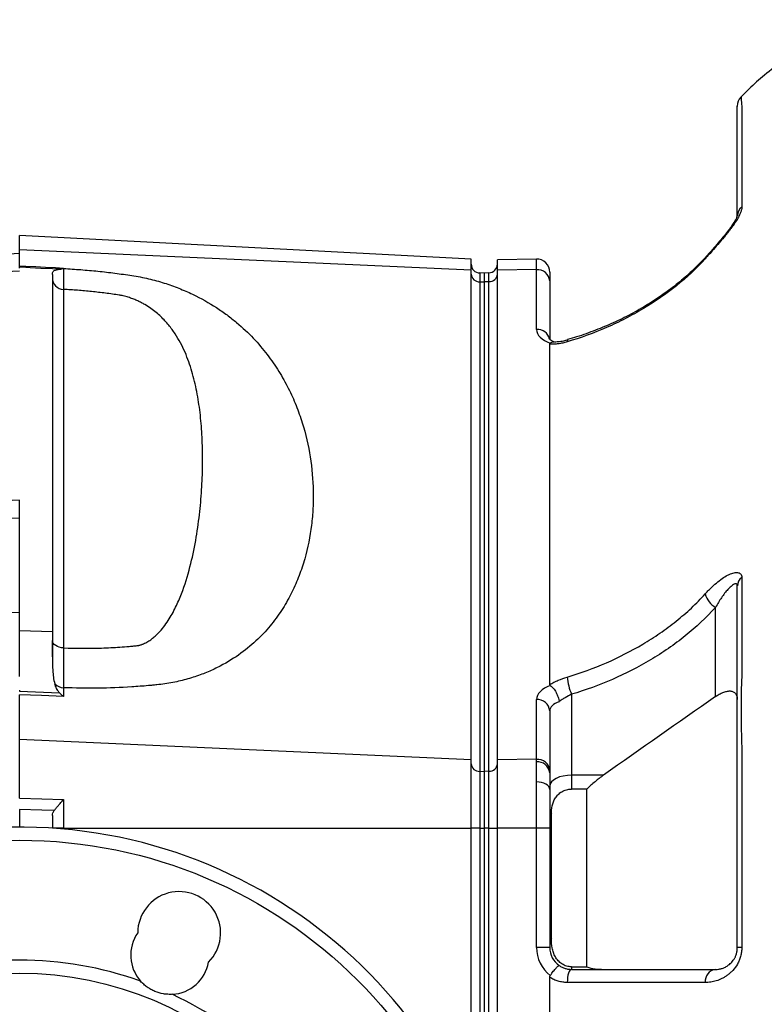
# Model space of a CAD drawing. Header units: millimetres. Extents: x 646 to 9630, y 5452 to 8430.
# Tile 7 of 12: x 1507 to 2360, y 7300 to 8429. Entities that reach past the tile are written whole.
import ezdxf

# ---------------------------------------------------------------- set-up
doc = ezdxf.new("R2010")
doc.units = ezdxf.units.MM
doc.header["$LTSCALE"] = 5

msp = doc.modelspace()

# ---------------------------------------------------------------- linework, layer by layer
at = {"color": 7, "linetype": 'Continuous', "lineweight": 25}
for p, q in [((2334.4, 8329.1), (2334.4, 8214)), ((2024.3, 8154.4), (1506.8, 8181.5)), ((1506.8, 8165.7), (1506.8, 8181.5)), ((1506.8, 8161), (1506.8, 8165.7)), ((1506.8, 8165.7), (2024.3, 8142.2)), ((1506.8, 8161), (1119.3, 8140.7)), ((1506.8, 8144.3), (1506.8, 8161)), ((2024.3, 8142.2), (2024.3, 8154.4)), ((2099.1, 8154.7), (2054.3, 8153.9)), ((2054.3, 8141.8), (2054.3, 8153.9)), ((1557.1, 8144.3), (1557.1, 8143.8)), ((2024.3, 7580.8), (2024.3, 8142.2)), ((2099.1, 8142.5), (2054.3, 8141.8)), ((2054.3, 7580.3), (2054.3, 8141.8)), ((2099.1, 8073.9), (2099.1, 8142.5)), ((2039.3, 8138.6), (2034.2, 8138.7)), ((2044.7, 8138.8), (2039.3, 8138.6)), ((2039.3, 8138.6), (2039.3, 8128.6)), ((2114.3, 8139.7), (2114.3, 8129.5)), ((2034.2, 8128.6), (2034.2, 7567.2)), ((2034.2, 8128.6), (2039.3, 8128.6)), ((2044.7, 8128.7), (2039.3, 8128.6)), ((2039.3, 8128.6), (2039.3, 7567.1)), ((2044.7, 7567.3), (2044.7, 8128.7)), ((2114.3, 8129.5), (2114.3, 8062.8)), ((2114.3, 7666.8), (2114.3, 8057.1)), ((2135, 8061.8), (2135, 8061.8)), ((2135, 8061.8), (2135, 8061.8)), ((1506.8, 7878.3), (1119.3, 7858)), ((1506.8, 7857.7), (1506.8, 7878.3)), ((1506.8, 7857.7), (1119.3, 7843.4)), ((1506.8, 7749.4), (1506.8, 7857.7)), ((2334.4, 7789.6), (2334.4, 7674.5)), ((1506.8, 7749.4), (1119.3, 7735)), ((1506.8, 7675.9), (1506.8, 7749.4)), ((2304.3, 7652.9), (2304.3, 7755.1)), ((1544.3, 7727.2), (1506.8, 7728.5)), ((1544.3, 7727.2), (1544.3, 7698.6)), ((1506.8, 7660.4), (1506.8, 7659.3)), ((1506.8, 7659.3), (1552.3, 7657.4)), ((1557.1, 7663.1), (1557.1, 7653)), ((1506.8, 7604.2), (1506.8, 7655.1)), ((2099.1, 7581), (2099.1, 7649.5)), ((2139.3, 7655.5), (2139.3, 7562.8)), ((2114.3, 7636.5), (2114.3, 7568)), ((1506.8, 7604.2), (2024.3, 7580.8)), ((1506.8, 7536.3), (1506.8, 7604.2)), ((2334.4, 7595.3), (2334.4, 7365.1)), ((2024.3, 7502.1), (2024.3, 7580.8)), ((2099.1, 7581), (2054.3, 7580.3)), ((2054.3, 7502.1), (2054.3, 7580.3)), ((2099.1, 7578.1), (2099.1, 7581)), ((2099.1, 7555), (2099.1, 7578.1)), ((2034.2, 7567.2), (2034.2, 7502.1)), ((2034.2, 7567.2), (2039.3, 7567.1)), ((2044.7, 7567.3), (2039.3, 7567.1)), ((2039.3, 7567.1), (2039.3, 7502.1)), ((2044.7, 7502.1), (2044.7, 7567.3)), ((2114.3, 7568), (2114.3, 7565.5)), ((2114.3, 7565.5), (2114.3, 7546.3)), ((2099.1, 7502.1), (2099.1, 7555)), ((2176, 7562.8), (2139.3, 7562.8)), ((2139.3, 7562.8), (2139.3, 7546.8)), ((2114.3, 7546.3), (2114.3, 7502.1)), ((2157, 7546.8), (2139.3, 7546.8)), ((2157, 7343), (2157, 7546.8)), ((1557.1, 7534.9), (1557.1, 7502.1)), ((1506.8, 7523.4), (1506.8, 7503.2)), ((1544.3, 7516.6), (1544.3, 7502.1)), ((2116.3, 7375.2), (2116.3, 7518)), ((1557.1, 7502.1), (1544.3, 7502.1)), ((1557.1, 7502.1), (2024.3, 7502.1)), ((2024.3, 7161.1), (2024.3, 7502.1)), ((2034.2, 7502.1), (2024.3, 7502.1)), ((2034.2, 7502.1), (2039.3, 7502.1)), ((2039.3, 7502.1), (2039.3, 7121.9)), ((2044.7, 7502.1), (2039.3, 7502.1)), ((2044.7, 7502.1), (2054.3, 7502.1)), ((2099.1, 7502.1), (2054.3, 7502.1)), ((2054.3, 7069.7), (2054.3, 7502.1)), ((2099.1, 7365.1), (2099.1, 7502.1)), ((2114.3, 7502.1), (2099.1, 7502.1)), ((2114.3, 7502.1), (2114.3, 7365.1)), ((2114.3, 7365.1), (2099.1, 7365.1)), ((2334.4, 7365.1), (2329.3, 7365.1)), ((2139.3, 7343), (2139.3, 7340.1)), ((2139.3, 7343), (2157, 7343)), ((2114.3, 6550.4), (2114.3, 7330.9))]:
    msp.add_line(p, q, dxfattribs=at)
at = {"color": 8, "linetype": 'Continuous', "lineweight": 25}
for p, q in [((2099.1, 8142.5), (2099.1, 8154.7)), ((2034.2, 8138.7), (2034.2, 8128.6)), ((2044.7, 8128.7), (2044.7, 8138.8)), ((1557.1, 7502.1), (1557.1, 7500.9)), ((2034.2, 7502.1), (2034.2, 7136.5)), ((2044.7, 7105.4), (2044.7, 7502.1))]:
    msp.add_line(p, q, dxfattribs=at)
at = {"color": 8, "linetype": 'Continuous', "lineweight": 25, "flags": 128}
for points in [[(2333.6, 8340.2), (2333.6, 8340.3), (2333.7, 8338), (2334.1, 8333.2), (2334.4, 8329.1), (2334.4, 8329.1), (2334.4, 8329.1)], [(2293.3, 8157.1), (2292.8, 8156.3), (2292.6, 8155)]]:
    msp.add_lwpolyline(points, dxfattribs=at)
at = {"color": 7, "linetype": 'Continuous', "lineweight": 25, "flags": 128}
for points in [[(1506.8, 8146.9), (1513.8, 8146.5), (1525.2, 8146), (1536.6, 8145.4), (1548, 8144.8), (1557.1, 8144.3)], [(1552, 8142.9), (1544.3, 8143.3), (1530.9, 8144), (1518.9, 8144.6), (1513.8, 8144.8), (1506.8, 8145.2)], [(1506.8, 8140.9), (1481.9, 8139.6), (1468.1, 8139), (1457, 8138.4)], [(1557.1, 7708.8), (1554.6, 7709), (1552.2, 7709.5), (1550, 7710.4), (1548.1, 7711.4), (1546.5, 7712.7), (1545.3, 7714.2), (1544.6, 7715.7), (1544.3, 7717.3)], [(1557.1, 7653), (1532, 7654.1), (1506.8, 7655.1)], [(2114.3, 7546.3), (2114.1, 7548), (2113.2, 7549.7), (2111.8, 7551.2), (2109.9, 7552.5), (2107.5, 7553.6), (2104.9, 7554.4), (2102.1, 7554.9), (2099.1, 7555)], [(2139.3, 7562.8), (2134.5, 7562.6), (2129.8, 7561.8), (2125.5, 7560.7), (2121.7, 7559.1), (2118.6, 7557.2), (2116.3, 7555.1), (2114.8, 7552.7), (2114.3, 7550.3)], [(1506.8, 7536.3), (1532.2, 7535.6), (1557.1, 7534.9)], [(1546.3, 7522.2), (1532.2, 7522.6), (1506.8, 7523.4)], [(2139.3, 7340.1), (2138.4, 7339.8), (2137.5, 7338.9), (2136.6, 7337.5), (2135.9, 7335.7), (2135.2, 7333.4), (2134.8, 7330.8), (2134.5, 7328), (2134.4, 7325.1)]]:
    msp.add_lwpolyline(points, dxfattribs=at)
at = {"color": 7, "linetype": 'Continuous', "lineweight": 25}
for radius in [547.5, 395]:
    msp.add_circle((1506.8, 6940.7), radius, dxfattribs=at)
for centre, radius, start, end in [((2344.3, 8330.1), 15, 136.8555, 180.0054), ((2341.7, 8204.1), 12.3, 126.2403, 178.9368), ((2099.3, 8139.7), 15, 0, 91), ((1557.8, 8159.3), 15.5, 263.0103, 267.4034), ((2034.3, 8148.7), 10, 180, 269), ((2044.3, 8148.8), 10, 272, 0), ((2100.2, 8128.4), 14.1, 4.4926, 94.7091), ((1557.7, 8133.2), 13.4, 180.3855, 267.3614), ((2033.7, 8138), 9.38, 184.3111, 272.9111), ((2045, 8138.1), 9.35, 267.9914, 355.7799), ((2341.7, 7779.7), 12.3, 126.2403, 178.9368), ((2317, 7776.9), 25.2, 194.411, 239.8548), ((1557.6, 7677.3), 14.2, 222.5166, 268.2727), ((2200.6, 7681.3), 66.5, 185.2224, 202.844), ((2100.2, 7635.4), 14.1, 4.4926, 94.7091), ((2100.2, 7566.9), 14.1, 4.4926, 94.7091), ((2100.4, 7564.1), 14, 5.7588, 95.5759), ((2033.7, 7576.5), 9.38, 184.3111, 272.9111), ((2045, 7576.6), 9.35, 267.9914, 355.7799), ((2123.6, 7523.8), 9.27, 181.1289, 218.0502), ((1506.8, 6940.7), 562.5, 4.673, 355.327), ((1689.6, 7381.8), 47.5, 315.2907, 179.7093), ((1679.1, 7356.4), 45, 145.2533, 221.577), ((2120.4, 7379.7), 6.01, 182.7932, 227.8229), ((2139.1, 7365.1), 40, 180, 232.9443), ((2139.3, 7365.1), 25, 180, 235.3376), ((1506.8, 6940.7), 410, 70.2502, 109.7498), ((1679.1, 7356.4), 45, 273.423, 349.7467), ((2306.2, 7326.5), 13.7, 97.7033, 186.0393), ((1506.8, 6940.7), 410, 25.2502, 64.7498)]:
    msp.add_arc(centre, radius, start, end, dxfattribs=at)
at = {"color": 8, "linetype": 'Continuous', "lineweight": 25}
for centre, radius, start, end in [((2100.2, 8059.6), 14.4, 12.8164, 94.2711), ((2136.5, 8060.2), 2.13, 134.9687, 195.4011)]:
    msp.add_arc(centre, radius, start, end, dxfattribs=at)
at = {"color": 7, "linetype": 'Continuous', "lineweight": 25}
for centre, major_axis, ratio, start_param, end_param in [((2139.1, 8074.5), (40, 0.8), 0.499848, 3.131519, 4.055572), ((2139.1, 7650.1), (40, 0.8), 0.499848, 2.207467, 3.131519), ((2139.3, 7637.1), (25, 0.8), 0.49961, 2.159663, 3.125486)]:
    msp.add_ellipse(centre, major_axis=major_axis, ratio=ratio, start_param=start_param, end_param=end_param, dxfattribs=at)
for points, knots in [([(2474.3, 8429.2), (2462.4, 8424.7), (2439.5, 8416.3), (2408.9, 8400.1), (2382.8, 8383.3), (2361.1, 8366.5), (2345.1, 8352.3), (2336.5, 8343.4), (2333.5, 8340.3)], [0, 0, 0, 0, 0.227858, 0.43344, 0.617531, 0.78059, 0.92285, 1, 1, 1, 1]), ([(2329.3, 8204.3), (2329.3, 8224.3), (2329.3, 8254.2), (2329.3, 8289.4), (2329.3, 8306.6), (2329.3, 8317), (2329.3, 8323.9), (2329.3, 8328.1), (2329.3, 8330.1), (2329.3, 8329.9), (2329.3, 8329.8)], [0, 0, 0, 0, 0.440252, 0.660379, 0.770442, 0.825581, 0.880579, 0.927466, 0.975592, 1, 1, 1, 1]), ([(2334.4, 8214), (2334.4, 8213.1), (2334.3, 8212.2), (2333.8, 8210.2), (2333.5, 8209.1), (2332.6, 8206.8), (2332.1, 8205.6), (2330.9, 8203.2), (2330.2, 8201.9), (2327.9, 8198.1), (2326.1, 8195.5), (2323.3, 8191.5), (2322.3, 8190.1), (2320.3, 8187.5), (2319.2, 8186.2), (2317.1, 8183.5), (2316.1, 8182.2), (2313.9, 8179.6), (2312.8, 8178.3), (2309.5, 8174.4), (2307.4, 8171.9), (2303.1, 8166.9), (2300.9, 8164.5), (2297.8, 8160.9), (2296.7, 8159.7), (2294.7, 8157.4), (2293.6, 8156.2), (2292.6, 8155)], [0, 0, 0, 0, 0.0625, 0.0625, 0.125, 0.125, 0.1875, 0.1875, 0.25, 0.25, 0.375, 0.375, 0.4375, 0.4375, 0.5, 0.5, 0.5625, 0.5625, 0.625, 0.625, 0.75, 0.75, 0.875, 0.875, 0.9375, 0.9375, 1, 1, 1, 1]), ([(2329.3, 8204.6), (2329.4, 8204.6), (2329.4, 8204.7), (2329, 8203.4), (2327.9, 8200.9), (2325.9, 8197.3), (2323, 8192.9), (2319.1, 8187.5), (2314.3, 8181.5), (2308.7, 8174.7), (2302.5, 8167.5), (2297.3, 8161.5), (2294.2, 8158.2), (2293.3, 8157.2)], [0, 0, 0, 0, 0.029165, 0.083794, 0.147577, 0.219929, 0.305393, 0.403103, 0.514683, 0.641082, 0.781619, 0.93464, 1, 1, 1, 1]), ([(2292.6, 8155), (2282.4, 8143.9), (2271.4, 8133.6), (2247.7, 8114.6), (2235.1, 8105.8), (2215, 8093.8), (2208, 8090), (2194, 8082.8), (2186.8, 8079.4), (2164.9, 8069.8), (2149.9, 8064.3), (2134.4, 8059.7)], [0, 0, 0, 0, 0.25, 0.25, 0.5, 0.5, 0.625, 0.625, 0.75, 0.75, 1, 1, 1, 1]), ([(2293.4, 8157), (2292.8, 8156.4), (2287.3, 8151), (2277.3, 8140.5), (2261.5, 8126.9), (2244.6, 8114.1), (2226.5, 8102.2), (2207.3, 8091.2), (2187.4, 8081.4), (2166.6, 8072.8), (2149.1, 8066.5), (2138.3, 8063.3), (2134.8, 8062.3)], [0, 0, 0, 0, 0.015632, 0.126339, 0.242707, 0.356999, 0.472885, 0.590831, 0.710157, 0.824408, 0.94424, 1, 1, 1, 1]), ([(1544.3, 8136.8), (1544.3, 8137.5), (1544.4, 8138.1), (1544.6, 8139.3), (1544.7, 8139.8), (1545.3, 8140.6), (1545.5, 8140.9), (1546.1, 8141.4), (1546.5, 8141.6), (1547.5, 8142), (1548.1, 8142.2), (1549.2, 8142.5), (1549.7, 8142.6), (1550.7, 8142.8), (1551.3, 8142.8), (1552, 8142.9)], [0, 0, 0, 0, 0.25, 0.25, 0.5, 0.5, 0.625, 0.625, 0.75, 0.75, 0.875, 0.875, 0.9375, 0.9375, 1, 1, 1, 1]), ([(1552, 8142.9), (1552.6, 8142.9), (1553.3, 8143.1), (1554.6, 8143.4), (1555.3, 8143.6), (1556, 8143.9)], [0, 0, 0, 0, 0.5, 0.5, 1, 1, 1, 1]), ([(1556, 8143.9), (1556.3, 8144), (1556.7, 8144.2), (1557.1, 8144.3), (1557.1, 8144.3), (1557.1, 8144.3), (1557.1, 8144.3)], [0, 0, 0, 0, 0.0003247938, 0.0003247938, 0.0003247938, 0.0003351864, 0.0003351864, 0.0003351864, 0.0003351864]), ([(1557.1, 8143.8), (1563.7, 8143.4), (1570.3, 8143), (1583.5, 8142), (1596.6, 8140.8), (1609.6, 8139.3), (1619.3, 8138.1), (1622.5, 8137.6), (1629, 8136.7), (1632.2, 8136.3), (1638.6, 8135.3), (1641.8, 8134.7), (1648.2, 8133.5), (1651.4, 8132.8), (1660.7, 8130.6), (1666.6, 8129), (1678.2, 8125.3), (1683.8, 8123.4), (1691.9, 8120.1), (1694.6, 8119), (1699.8, 8116.7), (1702.4, 8115.6), (1714.8, 8109.6), (1723.9, 8104.5), (1734.4, 8097.6), (1736.5, 8096.2), (1740.5, 8093.4), (1742.5, 8092), (1748.3, 8087.7), (1751.9, 8084.8), (1762.4, 8076), (1768.7, 8070), (1780.4, 8057.7), (1785.7, 8051.5), (1792.9, 8041.9), (1795.3, 8038.8), (1799.7, 8032.3), (1801.8, 8029.1), (1807.8, 8019.4), (1811.4, 8013), (1818, 7999.9), (1820.9, 7993.4), (1824.9, 7983.5), (1826.1, 7980.2), (1828.5, 7973.6), (1829.6, 7970.3), (1834.7, 7953.9), (1837.7, 7940.8), (1841.8, 7914.6), (1843, 7901.5), (1843.4, 7882), (1843.3, 7875.5), (1842.6, 7862.5), (1842.1, 7856), (1839.7, 7836.6), (1837.1, 7823.7), (1832.6, 7807.6), (1831.6, 7804.4), (1829.4, 7798), (1828.3, 7794.8), (1824.7, 7785.3), (1821.9, 7778.9), (1817.3, 7769.6), (1815.7, 7766.4), (1812.2, 7760.2), (1810.4, 7757.1), (1804.6, 7748), (1800.3, 7742), (1790.8, 7730.2), (1785.6, 7724.4), (1774, 7713.2), (1767.5, 7707.8), (1753.1, 7697.3), (1745.3, 7692.4), (1732.2, 7685.6), (1727.6, 7683.4), (1720.4, 7680.4), (1718, 7679.4), (1712.9, 7677.5), (1710.3, 7676.6), (1702.3, 7673.9), (1696.8, 7672.4), (1685.4, 7669.6), (1679.5, 7668.5), (1670.2, 7667.1), (1667.1, 7666.7), (1662.3, 7666.2), (1660.7, 7666), (1657.5, 7665.7), (1655.9, 7665.6), (1648, 7664.9), (1641.6, 7664.4), (1609.5, 7662.4), (1583.5, 7662.1), (1557.1, 7663.1)], [0, 0, 0, 0, 0.015625, 0.015625, 0.03125, 0.046875, 0.046875, 0.054687, 0.054687, 0.0625, 0.0625, 0.070312, 0.070312, 0.078125, 0.078125, 0.09375, 0.09375, 0.109375, 0.109375, 0.117187, 0.117187, 0.125, 0.125, 0.15625, 0.15625, 0.164062, 0.164062, 0.171875, 0.171875, 0.1875, 0.1875, 0.21875, 0.21875, 0.25, 0.25, 0.265625, 0.265625, 0.28125, 0.28125, 0.3125, 0.3125, 0.34375, 0.34375, 0.359375, 0.359375, 0.375, 0.375, 0.4375, 0.4375, 0.5, 0.5, 0.53125, 0.53125, 0.5625, 0.5625, 0.625, 0.625, 0.640625, 0.640625, 0.65625, 0.65625, 0.6875, 0.6875, 0.703125, 0.703125, 0.71875, 0.71875, 0.75, 0.75, 0.78125, 0.78125, 0.8125, 0.8125, 0.84375, 0.84375, 0.859375, 0.859375, 0.867187, 0.867187, 0.875, 0.875, 0.890625, 0.890625, 0.90625, 0.90625, 0.914063, 0.914063, 0.917969, 0.917969, 0.921875, 0.921875, 0.9375, 0.9375, 1, 1, 1, 1]), ([(1557.1, 8143.8), (1557.1, 8137.8), (1557.1, 8132.9), (1557.1, 8126.9), (1557.1, 8125.1), (1557.1, 8122.1), (1557.1, 8120.9), (1557.1, 8119.9)], [0, 0, 0, 0, 0.5, 0.5, 0.75, 0.75, 1, 1, 1, 1]), ([(1544.3, 8136.8), (1544.3, 8133.3), (1544.3, 8129.1), (1544.3, 8110.4), (1544.3, 8091.3), (1544.3, 8055.2), (1544.3, 8041.9), (1544.3, 8013), (1544.3, 7997.4), (1544.3, 7963.8), (1544.3, 7945.7), (1544.3, 7907.4), (1544.3, 7887.2), (1544.3, 7823.5), (1544.3, 7776.9), (1544.3, 7727.2)], [0.8312869, 0.8312869, 0.8312869, 0.8312869, 0.8418038, 0.8418038, 0.8718673, 0.8718673, 0.8868991, 0.8868991, 0.9019308, 0.9019308, 0.9169626, 0.9169626, 0.9319943, 0.9319943, 0.9620579, 0.9620579, 0.9620579, 0.9620579]), ([(1621, 8113.3), (1618.4, 8113.7), (1615.8, 8114.1), (1610.5, 8114.8), (1607.8, 8115.2), (1599.9, 8116.2), (1589.3, 8117.4), (1578.6, 8118.4), (1567.9, 8119.2), (1562.5, 8119.6), (1557.1, 8119.9)], [0, 0, 0, 0, 0.125, 0.125, 0.25, 0.25, 0.5, 0.75, 0.75, 1, 1, 1, 1]), ([(1557.1, 8119.9), (1557.1, 8113.9), (1557.1, 8106.5), (1557.1, 8088.8), (1557.1, 8078.5), (1557.1, 8043.5), (1557.1, 8014.5), (1557.1, 7975.4), (1557.1, 7971), (1557.1, 7961.9), (1557.1, 7957.3), (1557.1, 7943), (1557.1, 7933.2), (1557.1, 7912.9), (1557.1, 7902.5), (1557.1, 7880.9), (1557.1, 7869.9), (1557.1, 7813.1), (1557.1, 7763.1), (1557.1, 7708.8)], [0, 0, 0, 0, 0.125, 0.125, 0.25, 0.25, 0.5, 0.5, 0.53125, 0.53125, 0.5625, 0.5625, 0.625, 0.625, 0.6875, 0.6875, 0.75, 0.75, 1, 1, 1, 1]), ([(1643, 7711.5), (1643.1, 7711.5), (1643.2, 7711.6), (1643.5, 7711.6), (1643.6, 7711.7), (1644, 7711.7), (1644.2, 7711.8), (1645, 7712), (1645.5, 7712.2), (1646.4, 7712.5), (1646.9, 7712.7), (1647.8, 7713.1), (1648.2, 7713.2), (1650.4, 7714.2), (1652.1, 7715.1), (1655.2, 7716.9), (1656.6, 7717.9), (1659.4, 7720), (1660.7, 7721), (1663.2, 7723.3), (1664.4, 7724.4), (1666.7, 7726.7), (1667.8, 7727.9), (1670.9, 7731.5), (1672.7, 7733.9), (1678, 7741.3), (1681, 7746.3), (1686.3, 7756.6), (1688.6, 7761.7), (1694.9, 7777.2), (1698.2, 7787.5), (1703.8, 7807.9), (1706, 7818.1), (1709.7, 7838.1), (1711.2, 7848), (1713.6, 7867.5), (1714.5, 7877), (1715.8, 7895.8), (1716.2, 7905), (1716.6, 7923.1), (1716.5, 7932), (1716, 7949.3), (1715.5, 7957.8), (1714.1, 7974.5), (1713.1, 7982.7), (1710.6, 7998.7), (1709.1, 8006.6), (1705.4, 8022), (1703.3, 8029.5), (1699.3, 8040.5), (1697.9, 8044.2), (1694.7, 8051.4), (1693, 8054.9), (1689.3, 8062), (1687.2, 8065.4), (1682.8, 8072.3), (1680.3, 8075.6), (1674.9, 8082.2), (1672, 8085.5), (1665.2, 8091.9), (1661.5, 8095.1), (1655, 8099.6), (1652.7, 8101.1), (1649, 8103.2), (1647.7, 8103.9), (1645, 8105.3), (1643.6, 8106), (1640.7, 8107.3), (1639.2, 8108), (1636, 8109.2), (1634.3, 8109.8), (1630.8, 8111), (1628.9, 8111.5), (1626.1, 8112.2), (1625.1, 8112.5), (1623.6, 8112.8), (1623.1, 8112.9), (1622.3, 8113.1), (1621.9, 8113.1), (1621.5, 8113.2), (1621.3, 8113.3), (1621.1, 8113.3), (1621, 8113.3)], [0, 0, 0, 0, 0.000488, 0.000488, 0.000977, 0.000977, 0.001953, 0.001953, 0.003906, 0.003906, 0.005859, 0.005859, 0.007813, 0.007813, 0.015625, 0.015625, 0.023438, 0.023438, 0.03125, 0.03125, 0.039063, 0.039063, 0.046875, 0.046875, 0.0625, 0.0625, 0.09375, 0.09375, 0.125, 0.125, 0.1875, 0.1875, 0.25, 0.25, 0.3125, 0.3125, 0.375, 0.375, 0.4375, 0.4375, 0.5, 0.5, 0.5625, 0.5625, 0.625, 0.625, 0.6875, 0.6875, 0.75, 0.75, 0.78125, 0.78125, 0.8125, 0.8125, 0.84375, 0.84375, 0.875, 0.875, 0.90625, 0.90625, 0.9375, 0.9375, 0.953125, 0.953125, 0.960938, 0.960938, 0.96875, 0.96875, 0.976562, 0.976562, 0.984375, 0.984375, 0.992187, 0.992187, 0.996094, 0.996094, 0.998047, 0.998047, 0.999023, 0.999512, 0.999512, 1, 1, 1, 1]), ([(2119.2, 8059.8), (2118, 8060.3), (2115.7, 8061.4), (2114, 8062.8), (2113.9, 8062.9), (2113.9, 8062.9)], [0, 0, 0, 0, 0.360604, 0.710558, 1, 1, 1, 1]), ([(2134.4, 8059.7), (2132.7, 8059.2), (2130.9, 8058.7), (2127.4, 8057.9), (2125.7, 8057.6), (2122.3, 8057.2), (2120.7, 8057.1), (2117.4, 8057), (2115.9, 8057), (2114.3, 8057.1)], [0, 0, 0, 0, 0.25, 0.25, 0.5, 0.5, 0.75, 0.75, 1, 1, 1, 1]), ([(2119, 8059.4), (2118.6, 8059.5), (2117.3, 8059.7), (2116, 8058.8), (2115, 8058.2)], [0, 0, 0, 0, 0.291749, 1, 1, 1, 1]), ([(2135, 8061.9), (2133.4, 8061.4), (2129.6, 8060.3), (2124.2, 8059.6), (2120.4, 8059.4), (2119, 8059.6), (2119, 8059.6)], [0, 0, 0, 0, 0.2804732, 0.644946, 0.9998926, 1, 1, 1, 1]), ([(2292.6, 7770.6), (2293.6, 7771.8), (2294.7, 7772.9), (2296.7, 7775.1), (2297.8, 7776.2), (2301, 7779.4), (2303.1, 7781.3), (2307.5, 7785), (2309.7, 7786.7), (2314, 7789.7), (2316.1, 7791), (2319.3, 7792.6), (2320.3, 7793.1), (2322.4, 7793.9), (2323.3, 7794.2), (2325.2, 7794.8), (2326.1, 7795), (2327.9, 7795.2), (2328.7, 7795.2), (2330.2, 7795.1), (2330.9, 7794.9), (2332.1, 7794.4), (2332.6, 7794), (2333.9, 7792.6), (2334.4, 7791.3), (2334.4, 7789.6)], [0, 0, 0, 0, 0.0625, 0.0625, 0.125, 0.125, 0.25, 0.25, 0.375, 0.375, 0.5, 0.5, 0.5625, 0.5625, 0.625, 0.625, 0.6875, 0.6875, 0.75, 0.75, 0.8125, 0.8125, 0.875, 0.875, 1, 1, 1, 1]), ([(2329.3, 7779.9), (2329.3, 7780.5), (2329.2, 7781), (2328.9, 7781.8), (2328.6, 7782.1), (2327.9, 7782.3), (2327.5, 7782.3), (2326.6, 7782.2), (2326.1, 7782), (2324.5, 7781.2), (2323.4, 7780.4), (2321.6, 7778.8), (2320.9, 7778.3), (2319.7, 7777.1), (2319.1, 7776.4), (2317.3, 7774.4), (2316, 7772.9), (2313.6, 7769.8), (2312.4, 7768.1), (2310, 7764.6), (2308.8, 7762.8), (2306.6, 7759), (2305.5, 7757.1), (2304.3, 7755.1)], [0, 0, 0, 0, 0.0625, 0.0625, 0.125, 0.125, 0.1875, 0.1875, 0.25, 0.25, 0.375, 0.375, 0.4375, 0.4375, 0.5, 0.5, 0.625, 0.625, 0.75, 0.75, 0.875, 0.875, 1, 1, 1, 1]), ([(2329.3, 7365.1), (2329.3, 7410.6), (2329.3, 7478.8), (2329.3, 7552.8), (2329.3, 7581.3), (2329.3, 7589.8), (2329.3, 7592.6), (2329.3, 7598.3), (2329.3, 7601.2), (2329.3, 7606.8), (2329.3, 7609.7), (2329.3, 7615.2), (2329.3, 7617.9), (2329.3, 7623.3), (2329.3, 7625.9), (2329.3, 7631.1), (2329.3, 7633.7), (2329.3, 7641), (2329.3, 7645.5), (2329.3, 7651.8), (2329.3, 7653.8), (2329.3, 7657.6), (2329.3, 7659.3), (2329.3, 7661.7), (2329.3, 7662.5), (2329.3, 7664), (2329.3, 7664.7), (2329.3, 7666.8), (2329.3, 7671.1), (2329.3, 7686.6), (2329.3, 7723.4), (2329.3, 7757.3), (2329.3, 7779.9)], [0, 0, 0, 0, 0.25, 0.375, 0.40625, 0.40625, 0.421875, 0.421875, 0.4375, 0.4375, 0.453125, 0.453125, 0.46875, 0.46875, 0.484375, 0.484375, 0.5, 0.5, 0.53125, 0.53125, 0.546875, 0.546875, 0.5625, 0.5625, 0.570313, 0.570313, 0.578125, 0.578125, 0.59375, 0.625, 0.75, 1, 1, 1, 1]), ([(2134.4, 7675.3), (2149.9, 7680), (2164.8, 7685.4), (2193.7, 7698), (2207.6, 7705.1), (2227.6, 7717), (2234.2, 7721.2), (2243.8, 7727.8), (2247, 7730.1), (2253.2, 7734.7), (2256.2, 7737), (2265.2, 7744.3), (2271.1, 7749.3), (2282.2, 7759.7), (2287.5, 7765.1), (2292.6, 7770.6)], [0, 0, 0, 0, 0.25, 0.25, 0.5, 0.5, 0.625, 0.625, 0.6875, 0.6875, 0.75, 0.75, 0.875, 0.875, 1, 1, 1, 1]), ([(2304.3, 7755.1), (2293.7, 7743.4), (2282.1, 7732.6), (2266.5, 7720.1), (2263.3, 7717.6), (2256.9, 7712.8), (2253.6, 7710.4), (2243.6, 7703.5), (2236.7, 7699.1), (2215.8, 7686.7), (2201.2, 7679.2), (2171.1, 7666.1), (2155.5, 7660.4), (2139.3, 7655.5)], [0, 0, 0, 0, 0.25, 0.25, 0.3125, 0.3125, 0.375, 0.375, 0.5, 0.5, 0.75, 0.75, 1, 1, 1, 1]), ([(1557.1, 7708.8), (1571.7, 7708.2), (1586.1, 7708.1), (1607.6, 7708.8), (1614.7, 7709.2), (1625.3, 7709.9), (1628.9, 7710.2), (1634.1, 7710.7), (1635.9, 7710.8), (1639.4, 7711.2), (1641.2, 7711.3), (1643, 7711.5)], [0, 0, 0, 0, 0.5, 0.5, 0.75, 0.75, 0.875, 0.875, 0.9375, 0.9375, 1, 1, 1, 1]), ([(1557.1, 7708.8), (1557.1, 7704.2), (1557.1, 7699.8), (1557.1, 7691.4), (1557.1, 7687.3), (1557.1, 7675.9), (1557.1, 7669.1), (1557.1, 7663.1)], [0, 0, 0, 0, 0.25, 0.25, 0.5, 0.5, 1, 1, 1, 1]), ([(1544.3, 7698.6), (1544.3, 7693.4), (1544.4, 7688.2), (1544.9, 7680.4), (1545.1, 7677.9), (1545.8, 7672.8), (1546.3, 7670.2), (1547.1, 7667.7)], [0, 0, 0, 0, 0.5, 0.5, 0.75, 0.75, 1, 1, 1, 1]), ([(1552.3, 7657.4), (1551.6, 7658.2), (1551, 7659), (1550, 7660.7), (1549.5, 7661.5), (1548.3, 7664.1), (1547.7, 7665.9), (1547.1, 7667.7)], [0, 0, 0, 0, 0.25, 0.25, 0.5, 0.5, 1, 1, 1, 1]), ([(2114.3, 7666.8), (2115.9, 7667.7), (2117.5, 7668.5), (2120.7, 7670.1), (2122.4, 7670.9), (2127.5, 7673), (2130.9, 7674.2), (2134.4, 7675.3)], [0, 0, 0, 0, 0.25, 0.25, 0.5, 0.5, 1, 1, 1, 1]), ([(2334.4, 7674.5), (2334.3, 7673.9), (2334.3, 7673.4), (2334.2, 7672.3), (2334.2, 7671.7), (2334.1, 7670), (2334.1, 7668.8), (2333.9, 7665.1), (2333.8, 7662.4), (2333.6, 7653.8), (2333.6, 7647.5), (2333.6, 7637.2), (2333.6, 7633.6), (2333.6, 7626.3), (2333.7, 7622.6), (2333.8, 7615), (2333.9, 7611.2), (2334.1, 7605.3), (2334.1, 7603.3), (2334.2, 7600.3), (2334.2, 7599.3), (2334.3, 7597.3), (2334.3, 7596.3), (2334.4, 7595.3)], [0, 0, 0, 0, 0.03125, 0.03125, 0.0625, 0.0625, 0.125, 0.125, 0.25, 0.25, 0.5, 0.5, 0.625, 0.625, 0.75, 0.75, 0.875, 0.875, 0.9375, 0.9375, 0.96875, 0.96875, 1, 1, 1, 1]), ([(1552.3, 7657.4), (1553.1, 7656.5), (1553.9, 7655.8), (1555.5, 7654.3), (1556.3, 7653.6), (1557.1, 7653)], [0, 0, 0, 0, 0.5, 0.5, 1, 1, 1, 1]), ([(2115, 7665.7), (2115.6, 7665.3), (2116.1, 7664.8), (2117.3, 7663.7), (2117.8, 7663.1), (2119, 7661.7), (2119.5, 7661), (2120.5, 7659.4), (2121.1, 7658.6), (2122, 7656.9), (2122.4, 7656), (2123.2, 7654.1), (2123.6, 7653.2), (2124.2, 7651.4), (2124.5, 7650.5), (2124.8, 7649.2), (2124.9, 7648.8), (2125, 7647.9), (2125.1, 7647.5), (2125.1, 7647.1)], [0, 0, 0, 0, 0.125, 0.125, 0.25, 0.25, 0.375, 0.375, 0.5, 0.5, 0.625, 0.625, 0.75, 0.75, 0.875, 0.875, 0.9375, 0.9375, 1, 1, 1, 1]), ([(2304.3, 7652.9), (2305.7, 7653.9), (2307.1, 7654.8), (2310, 7656.4), (2311.4, 7657.1), (2314.3, 7658.2), (2315.7, 7658.6), (2318.4, 7659.2), (2319.8, 7659.4), (2321.7, 7659.3), (2322.3, 7659.2), (2323.4, 7658.9), (2324, 7658.8), (2325, 7658.3), (2325.5, 7658), (2326.4, 7657.4), (2326.8, 7657), (2327.9, 7655.7), (2328.5, 7654.6), (2329.2, 7652.2), (2329.3, 7650.9), (2329.3, 7649.5)], [0, 0, 0, 0, 0.125, 0.125, 0.25, 0.25, 0.375, 0.375, 0.5, 0.5, 0.5625, 0.5625, 0.625, 0.625, 0.6875, 0.6875, 0.75, 0.75, 0.875, 0.875, 1, 1, 1, 1]), ([(2139.3, 7655.5), (2136.9, 7654.3), (2134.4, 7653), (2130.8, 7650.9), (2129.6, 7650.2), (2127.3, 7648.6), (2126.2, 7647.9), (2125.1, 7647.1)], [0, 0, 0, 0, 0.5, 0.5, 0.75, 0.75, 1, 1, 1, 1]), ([(2176, 7562.8), (2172.7, 7560.4), (2169.4, 7558), (2163.1, 7552.6), (2160, 7549.8), (2157, 7546.8)], [0, 0, 0, 0, 0.5, 0.5, 1, 1, 1, 1]), ([(2116.3, 7518), (2116.3, 7521.2), (2116.6, 7524.4), (2117.6, 7529.2), (2118, 7530.7), (2119.2, 7533.8), (2119.9, 7535.3), (2121.7, 7538.1), (2122.8, 7539.4), (2125.2, 7541.9), (2126.7, 7543), (2129.1, 7544.3), (2129.9, 7544.8), (2131.7, 7545.5), (2132.6, 7545.8), (2134.5, 7546.3), (2135.4, 7546.5), (2137.4, 7546.7), (2138.4, 7546.8), (2139.3, 7546.8)], [0, 0, 0, 0, 0.25, 0.25, 0.375, 0.375, 0.5, 0.5, 0.625, 0.625, 0.75, 0.75, 0.8125, 0.8125, 0.875, 0.875, 0.9375, 0.9375, 1, 1, 1, 1]), ([(1546.3, 7522.2), (1546.9, 7523), (1547.7, 7524), (1549.3, 7525.9), (1550.2, 7527), (1552.1, 7529.1), (1553.1, 7530.2), (1554.6, 7531.9), (1555.1, 7532.5), (1556.1, 7533.7), (1556.6, 7534.3), (1557.1, 7534.9)], [0, 0, 0, 0, 0.25, 0.25, 0.5, 0.5, 0.75, 0.75, 0.875, 0.875, 1, 1, 1, 1]), ([(1544.3, 7516.6), (1544.3, 7517.6), (1544.5, 7518.5), (1545, 7519.9), (1545.2, 7520.4), (1545.7, 7521.3), (1545.9, 7521.7), (1546.3, 7522.2)], [0, 0, 0, 0, 0.5, 0.5, 0.75, 0.75, 1, 1, 1, 1]), ([(2139.3, 7343), (2137.4, 7343), (2135.4, 7343.3), (2132.6, 7344.1), (2131.7, 7344.5), (2130, 7345.3), (2129.1, 7345.8), (2127.5, 7346.8), (2126.7, 7347.4), (2125.3, 7348.6), (2124.6, 7349.3), (2123.4, 7350.7), (2122.8, 7351.4), (2121.7, 7352.9), (2121.2, 7353.7), (2119.9, 7356.1), (2119.2, 7357.7), (2118, 7361.2), (2117.6, 7362.9), (2116.6, 7368.1), (2116.3, 7371.7), (2116.3, 7375.2)], [0, 0, 0, 0, 0.125, 0.125, 0.1875, 0.1875, 0.25, 0.25, 0.3125, 0.3125, 0.375, 0.375, 0.4375, 0.4375, 0.5, 0.5, 0.625, 0.625, 0.75, 0.75, 1, 1, 1, 1]), ([(2334.4, 7365.1), (2334.4, 7363.3), (2334.3, 7361.6), (2333.8, 7358.3), (2333.5, 7356.6), (2332.6, 7353.4), (2332.1, 7351.9), (2330.9, 7349), (2330.2, 7347.5), (2327.9, 7343.5), (2326.1, 7341.1), (2323.3, 7337.9), (2322.3, 7336.9), (2320.3, 7335.1), (2319.2, 7334.3), (2317.1, 7332.7), (2316.1, 7332), (2313.9, 7330.7), (2312.8, 7330.1), (2309.5, 7328.5), (2307.4, 7327.6), (2303.1, 7326.3), (2300.9, 7325.8), (2297.8, 7325.4), (2296.7, 7325.3), (2294.7, 7325.1), (2293.6, 7325.1), (2292.6, 7325.1)], [0, 0, 0, 0, 0.0625, 0.0625, 0.125, 0.125, 0.1875, 0.1875, 0.25, 0.25, 0.375, 0.375, 0.4375, 0.4375, 0.5, 0.5, 0.5625, 0.5625, 0.625, 0.625, 0.75, 0.75, 0.875, 0.875, 0.9375, 0.9375, 1, 1, 1, 1]), ([(2304.3, 7340.1), (2305.5, 7340.1), (2306.6, 7340.1), (2308.8, 7340.4), (2310, 7340.7), (2312.4, 7341.3), (2313.6, 7341.8), (2316, 7342.9), (2317.2, 7343.6), (2319.7, 7345.3), (2320.9, 7346.3), (2322.7, 7348.1), (2323.3, 7348.8), (2324.5, 7350.2), (2325, 7351), (2326.1, 7352.7), (2326.6, 7353.6), (2327.5, 7355.6), (2327.9, 7356.6), (2328.4, 7358.3), (2328.6, 7358.8), (2328.8, 7360), (2329, 7360.6), (2329.2, 7362.5), (2329.3, 7363.8), (2329.3, 7365.1)], [0, 0, 0, 0, 0.125, 0.125, 0.25, 0.25, 0.375, 0.375, 0.5, 0.5, 0.625, 0.625, 0.6875, 0.6875, 0.75, 0.75, 0.8125, 0.8125, 0.875, 0.875, 0.90625, 0.90625, 0.9375, 0.9375, 1, 1, 1, 1]), ([(2115, 7333.1), (2115.6, 7334), (2116.1, 7334.8), (2117.3, 7336.3), (2117.8, 7337.1), (2119, 7338.6), (2119.5, 7339.2), (2120.5, 7340.5), (2121.1, 7341.1), (2122, 7342.2), (2122.4, 7342.6), (2123.2, 7343.4), (2123.6, 7343.7), (2124.2, 7344.2), (2124.5, 7344.4), (2124.8, 7344.5), (2124.9, 7344.5), (2125, 7344.5), (2125.1, 7344.5), (2125.1, 7344.5)], [0, 0, 0, 0, 0.125, 0.125, 0.25, 0.25, 0.375, 0.375, 0.5, 0.5, 0.625, 0.625, 0.75, 0.75, 0.875, 0.875, 0.9375, 0.9375, 1, 1, 1, 1]), ([(2125.1, 7344.5), (2126.2, 7343.8), (2127.3, 7343.1), (2129.6, 7342), (2130.8, 7341.5), (2133.2, 7340.8), (2134.4, 7340.5), (2136.9, 7340.2), (2138.1, 7340.1), (2139.3, 7340.1)], [0, 0, 0, 0, 0.25, 0.25, 0.5, 0.5, 0.75, 0.75, 1, 1, 1, 1]), ([(2139.3, 7340.1), (2155.5, 7340.1), (2171.2, 7340.1), (2193.9, 7340.1), (2201.4, 7340.1), (2216, 7340.1), (2223.2, 7340.1), (2244.3, 7340.1), (2257.5, 7340.1), (2282.2, 7340.1), (2293.7, 7340.1), (2304.3, 7340.1)], [0, 0, 0, 0, 0.25, 0.25, 0.375, 0.375, 0.5, 0.5, 0.75, 0.75, 1, 1, 1, 1]), ([(2157, 7343), (2160, 7341.9), (2163.1, 7341.2), (2169.4, 7340.3), (2172.7, 7340.1), (2176, 7340.1)], [0, 0, 0, 0, 0.5, 0.5, 1, 1, 1, 1]), ([(2134.4, 7325.1), (2132.7, 7325.1), (2130.9, 7325.2), (2127.4, 7325.7), (2125.7, 7326.1), (2122.3, 7327), (2120.7, 7327.7), (2117.4, 7329.1), (2115.9, 7330), (2114.3, 7330.9)], [0, 0, 0, 0, 0.25, 0.25, 0.5, 0.5, 0.75, 0.75, 1, 1, 1, 1]), ([(1681.7, 7311.5), (1680, 7311.4), (1678.4, 7311.4), (1675, 7311.6), (1673.3, 7311.7), (1668.2, 7312.6), (1665, 7313.5), (1660.3, 7315.5), (1658.7, 7316.2), (1655.8, 7317.9), (1654.3, 7318.8), (1651.6, 7320.7), (1650.3, 7321.8), (1647.7, 7324.1), (1646.5, 7325.3), (1645.4, 7326.5)], [0, 0, 0, 0, 0.125, 0.125, 0.25, 0.25, 0.5, 0.5, 0.625, 0.625, 0.75, 0.75, 0.875, 0.875, 1, 1, 1, 1]), ([(2292.6, 7325.1), (2282.4, 7325.1), (2271.4, 7325.1), (2247.7, 7325.1), (2235.1, 7325.1), (2215, 7325.1), (2208, 7325.1), (2194, 7325.1), (2186.8, 7325.1), (2164.9, 7325.1), (2149.9, 7325.1), (2134.4, 7325.1)], [0, 0, 0, 0, 0.25, 0.25, 0.5, 0.5, 0.625, 0.625, 0.75, 0.75, 1, 1, 1, 1])]:
    msp.add_open_spline(points, degree=3, knots=knots, dxfattribs=at)
for points in [[(2114.3, 8057.1), (2114.3, 8057.5), (2114.5, 8057.9), (2115, 8058.2)], [(1544.3, 7698.6), (1544.3, 7704.4), (1544.3, 7710.6), (1544.3, 7717.3)], [(2115, 7665.7), (2114.5, 7666), (2114.3, 7666.4), (2114.3, 7666.8)], [(2304.3, 7652.9), (2261.4, 7623), (2218.6, 7593), (2176, 7562.8)], [(2114.3, 7330.9), (2114.3, 7331.7), (2114.5, 7332.5), (2115, 7333.1)]]:
    msp.add_open_spline(points, degree=3, dxfattribs=at)

doc.saveas('drawing.dxf')
